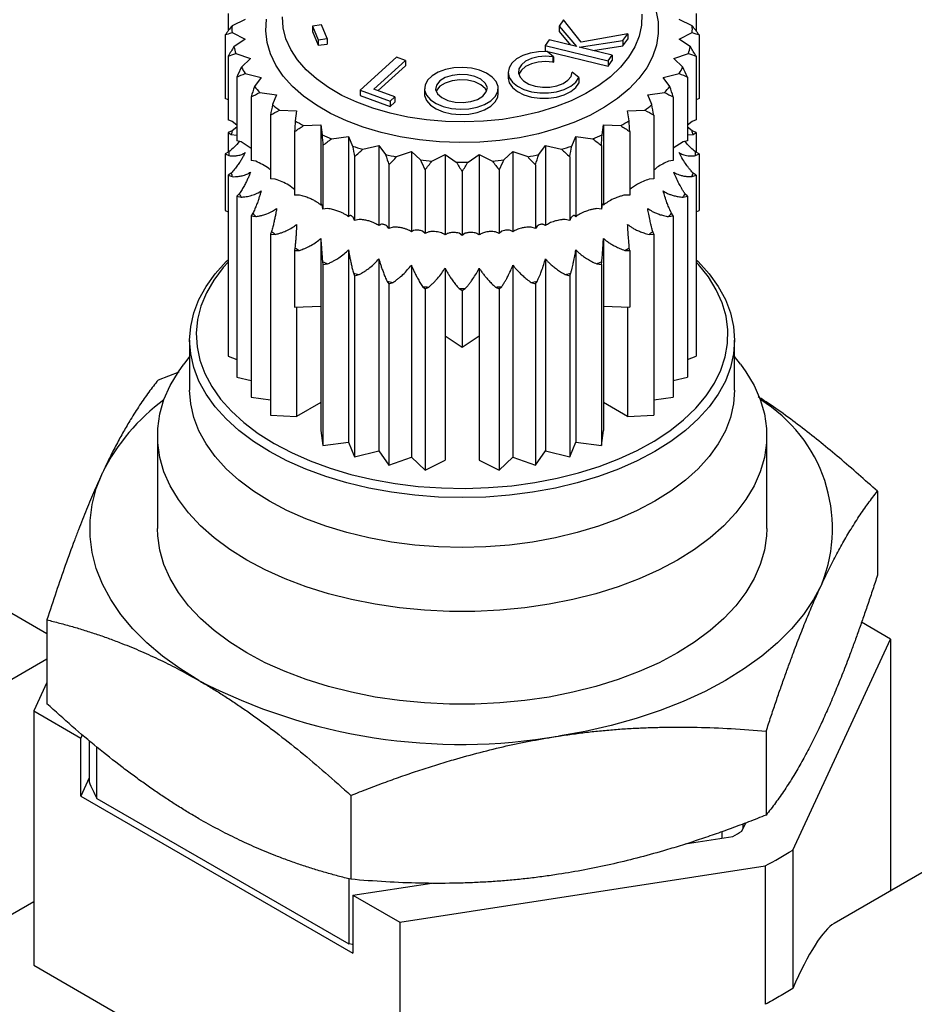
# Model space of a CAD drawing. Header units: millimetres. Extents: x 6 to 273, y 6 to 210.
# Tile 13 of 15: x 219 to 246, y 166 to 195. Entities that reach past the tile are written whole.
import ezdxf

# ---------------------------------------------------------------- set-up
doc = ezdxf.new("R2010")
doc.units = ezdxf.units.MM

msp = doc.modelspace()

# ---------------------------------------------------------------- linework, layer by layer
for p, q in [((225.363, 194.906), (225.363, 194.386)), ((239.191, 194.906), (239.191, 194.386)), ((225.867, 194.728), (225.479, 194.536)), ((228.119, 194.565), (227.855, 194.529)), ((228.287, 194.159), (228.119, 194.565)), ((235.272, 194.71), (235.139, 194.525)), ((235.79, 194.056), (235.272, 194.71)), ((239.075, 194.536), (238.686, 194.728)), ((225.277, 194.273), (225.277, 192.391)), ((225.479, 194.337), (225.867, 194.145)), ((227.855, 194.529), (228.023, 194.122)), ((227.855, 194.529), (227.855, 194.369)), ((227.855, 194.369), (228.023, 193.963)), ((235.139, 194.525), (235.652, 193.925)), ((235.139, 194.525), (235.139, 194.366)), ((235.139, 194.366), (235.48, 193.967)), ((237.171, 194.304), (235.79, 194.056)), ((237.026, 194.106), (237.171, 194.304)), ((237.171, 194.304), (237.171, 194.145)), ((238.686, 194.145), (239.075, 194.337)), ((239.277, 194.273), (239.277, 192.391)), ((225.867, 194.145), (225.536, 193.921)), ((228.023, 194.122), (228.287, 194.159)), ((228.023, 194.122), (228.023, 193.963)), ((228.023, 193.963), (228.287, 194)), ((228.287, 194.159), (228.287, 194)), ((234.844, 194.12), (234.727, 193.958)), ((235.652, 193.925), (234.844, 194.12)), ((235.734, 193.906), (237.026, 194.106)), ((237.026, 193.946), (237.171, 194.145)), ((237.026, 194.106), (237.026, 193.946)), ((239.018, 193.921), (238.686, 194.145)), ((225.59, 193.724), (226.025, 193.57)), ((234.727, 193.958), (236.593, 193.507)), ((234.727, 193.958), (234.727, 193.799)), ((234.727, 193.799), (236.593, 193.348)), ((234.977, 193.62), (234.786, 193.777)), ((236.71, 193.669), (235.734, 193.906)), ((236.135, 193.809), (237.026, 193.946)), ((238.528, 193.57), (238.964, 193.724)), ((225.363, 193.641), (225.363, 191.759)), ((226.025, 193.57), (225.758, 193.319)), ((230.334, 193.611), (229.264, 192.638)), ((229.672, 192.668), (230.6, 193.514)), ((230.6, 193.514), (230.334, 193.611)), ((230.6, 193.514), (230.6, 193.355)), ((234.956, 193.621), (234.977, 193.62)), ((234.956, 193.621), (234.956, 193.462)), ((234.956, 193.462), (234.977, 193.461)), ((234.977, 193.62), (234.977, 193.461)), ((236.593, 193.507), (236.71, 193.669)), ((236.593, 193.348), (236.71, 193.51)), ((236.593, 193.507), (236.593, 193.348)), ((236.71, 193.669), (236.71, 193.51)), ((238.795, 193.319), (238.528, 193.57)), ((239.191, 193.641), (239.191, 191.759)), ((225.865, 193.129), (226.337, 193.016)), ((229.796, 192.623), (230.6, 193.355)), ((233.635, 193.166), (233.635, 193.006)), ((235.725, 193.008), (235.53, 193.168)), ((238.217, 193.016), (238.689, 193.129)), ((225.619, 193.025), (225.619, 191.142)), ((226.337, 193.016), (226.142, 192.744)), ((235.725, 193.008), (235.725, 192.849)), ((238.412, 192.744), (238.217, 193.016)), ((238.934, 193.025), (238.934, 191.142)), ((226.298, 192.566), (226.795, 192.497)), ((229.264, 192.638), (230.152, 192.313)), ((229.264, 192.638), (229.264, 192.479)), ((230.293, 192.441), (229.672, 192.668)), ((231.165, 192.677), (231.165, 192.518)), ((231.165, 192.518), (231.167, 192.478)), ((231.167, 192.637), (231.167, 192.478)), ((233.343, 192.544), (233.343, 192.704)), ((237.759, 192.497), (238.255, 192.566)), ((225.363, 192.349), (225.277, 192.391)), ((226.04, 192.439), (226.04, 190.557)), ((226.795, 192.497), (226.676, 192.211)), ((229.264, 192.479), (230.152, 192.154)), ((230.152, 192.313), (230.293, 192.441)), ((230.152, 192.313), (230.152, 192.154)), ((230.152, 192.154), (230.293, 192.282)), ((230.293, 192.441), (230.293, 192.282)), ((237.878, 192.211), (237.759, 192.497)), ((238.514, 192.439), (238.514, 190.557)), ((239.277, 192.391), (239.191, 192.349)), ((226.879, 192.049), (227.388, 192.026)), ((227.388, 192.026), (227.348, 191.732)), ((237.166, 192.026), (237.675, 192.049)), ((237.206, 191.732), (237.166, 192.026)), ((225.485, 191.716), (225.363, 191.759)), ((225.619, 191.605), (225.485, 191.716)), ((226.614, 191.898), (226.614, 190.016)), ((237.94, 191.898), (237.94, 190.016)), ((239.069, 191.716), (238.934, 191.608)), ((239.191, 191.759), (239.069, 191.716)), ((225.485, 191.433), (225.363, 191.39)), ((225.363, 191.39), (225.363, 190.801)), ((225.363, 191.39), (225.456, 191.327)), ((225.619, 191.545), (225.485, 191.433)), ((227.327, 191.416), (227.327, 189.534)), ((227.592, 191.591), (228.101, 191.614)), ((228.101, 191.614), (228.141, 191.32)), ((228.101, 191.614), (228.101, 189.244)), ((236.412, 191.32), (236.452, 191.614)), ((236.452, 191.614), (236.962, 191.591)), ((236.452, 191.614), (236.452, 189.244)), ((237.227, 191.416), (237.227, 189.534)), ((239.069, 191.433), (238.934, 191.542)), ((239.191, 191.39), (239.069, 191.433)), ((239.098, 191.327), (239.191, 191.39)), ((239.191, 191.39), (239.191, 190.801)), ((225.456, 191.327), (225.619, 191.313)), ((225.752, 191.111), (225.619, 191.142)), ((226.04, 190.916), (225.752, 191.111)), ((228.421, 191.203), (228.918, 191.272)), ((228.918, 191.272), (229.037, 190.985)), ((228.918, 191.272), (228.918, 188.901)), ((235.517, 190.985), (235.636, 191.272)), ((235.636, 191.272), (236.133, 191.203)), ((235.636, 191.272), (235.636, 188.901)), ((238.802, 191.111), (238.514, 190.922)), ((238.934, 191.142), (238.802, 191.111)), ((238.934, 191.32), (239.098, 191.327)), ((225.386, 190.812), (225.277, 190.758)), ((228.162, 191.004), (228.162, 189.122)), ((229.345, 190.895), (229.816, 191.008)), ((229.816, 191.008), (230.012, 190.735)), ((229.816, 191.008), (229.816, 188.637)), ((230.34, 190.674), (230.776, 190.828)), ((230.776, 190.828), (231.043, 190.576)), ((230.776, 190.828), (230.776, 188.457)), ((233.511, 190.576), (233.778, 190.828)), ((233.778, 190.828), (234.213, 190.674)), ((233.778, 190.828), (233.778, 188.457)), ((234.542, 190.735), (234.737, 191.008)), ((234.737, 191.008), (235.209, 190.895)), ((234.737, 191.008), (234.737, 188.637)), ((236.391, 191.004), (236.391, 189.122)), ((239.277, 190.758), (239.168, 190.812)), ((225.277, 190.758), (225.386, 190.704)), ((225.277, 190.758), (225.277, 189.084)), ((226.179, 190.537), (226.04, 190.557)), ((229.099, 190.673), (229.099, 188.791)), ((231.384, 190.545), (231.772, 190.737)), ((231.772, 190.737), (232.104, 190.512)), ((231.772, 190.737), (231.772, 188.366)), ((232.45, 190.512), (232.781, 190.737)), ((232.781, 190.737), (233.17, 190.545)), ((232.781, 190.737), (232.781, 188.366)), ((235.455, 190.673), (235.455, 188.791)), ((238.514, 190.557), (238.375, 190.537)), ((239.168, 190.704), (239.277, 190.758)), ((239.277, 190.758), (239.277, 189.084)), ((225.456, 190.189), (225.363, 190.126)), ((230.114, 190.43), (230.114, 188.548)), ((231.182, 190.282), (231.182, 188.4)), ((232.277, 190.232), (232.277, 188.35)), ((233.372, 190.282), (233.372, 188.4)), ((234.44, 190.43), (234.44, 188.548)), ((239.191, 190.126), (239.098, 190.189)), ((225.363, 190.126), (225.363, 184.778)), ((225.363, 190.126), (225.485, 190.083)), ((226.756, 190.009), (226.614, 190.016)), ((237.94, 190.016), (237.797, 190.009)), ((239.069, 190.083), (239.191, 190.126)), ((239.191, 190.126), (239.191, 184.778)), ((225.694, 189.58), (225.619, 189.509)), ((225.619, 189.509), (225.619, 184.161)), ((225.619, 189.509), (225.752, 189.478)), ((227.47, 189.54), (227.327, 189.534)), ((237.227, 189.534), (237.084, 189.54)), ((238.802, 189.478), (238.934, 189.509)), ((238.934, 189.509), (238.859, 189.58)), ((238.934, 189.509), (238.934, 184.161)), ((225.277, 189.084), (225.363, 189.042)), ((228.162, 189.122), (228.151, 189.204)), ((228.302, 189.141), (228.162, 189.122)), ((236.391, 189.122), (236.252, 189.141)), ((236.403, 189.204), (236.391, 189.122)), ((239.191, 189.042), (239.277, 189.084)), ((226.095, 189), (226.04, 188.924)), ((226.04, 188.924), (226.04, 183.575)), ((226.04, 188.924), (226.179, 188.904)), ((229.099, 188.791), (229.065, 188.871)), ((229.231, 188.822), (229.099, 188.791)), ((235.455, 188.791), (235.322, 188.822)), ((235.488, 188.871), (235.455, 188.791)), ((238.375, 188.904), (238.514, 188.924)), ((238.514, 188.924), (238.459, 189)), ((238.514, 188.924), (238.514, 183.575)), ((226.647, 188.463), (226.614, 188.383)), ((230.114, 188.548), (230.059, 188.624)), ((230.236, 188.591), (230.114, 188.548)), ((231.182, 188.4), (231.107, 188.47)), ((231.291, 188.454), (231.182, 188.4)), ((233.372, 188.4), (233.263, 188.454)), ((233.447, 188.47), (233.372, 188.4)), ((234.44, 188.548), (234.318, 188.591)), ((234.495, 188.624), (234.44, 188.548)), ((237.94, 188.383), (237.907, 188.463)), ((226.614, 188.383), (226.614, 183.035)), ((226.614, 188.383), (226.756, 188.376)), ((228.101, 188.261), (228.101, 186.262)), ((232.277, 188.35), (232.184, 188.413)), ((232.37, 188.413), (232.277, 188.35)), ((236.452, 188.261), (236.452, 186.262)), ((237.797, 188.376), (237.94, 188.383)), ((237.94, 188.383), (237.94, 183.035)), ((227.338, 187.983), (227.327, 187.901)), ((227.327, 187.901), (227.47, 187.907)), ((227.327, 187.901), (227.327, 186.227)), ((228.918, 187.919), (228.918, 182.245)), ((235.636, 187.919), (235.636, 182.245)), ((237.084, 187.907), (237.227, 187.901)), ((237.227, 187.901), (237.215, 187.983)), ((237.227, 187.901), (237.227, 186.227)), ((228.151, 187.571), (228.162, 187.489)), ((229.816, 187.654), (229.816, 181.981)), ((234.737, 187.654), (234.737, 181.981)), ((236.391, 187.489), (236.403, 187.571)), ((228.162, 187.489), (228.302, 187.508)), ((228.162, 187.489), (228.162, 182.141)), ((230.776, 187.474), (230.776, 181.801)), ((231.772, 187.383), (231.772, 185.384)), ((232.781, 187.383), (232.781, 185.384)), ((233.778, 187.474), (233.778, 181.801)), ((236.252, 187.508), (236.391, 187.489)), ((236.391, 187.489), (236.391, 182.141)), ((229.065, 187.238), (229.099, 187.158)), ((229.099, 187.158), (229.231, 187.189)), ((229.099, 187.158), (229.099, 181.809)), ((230.059, 186.991), (230.114, 186.915)), ((234.44, 186.915), (234.495, 186.991)), ((235.322, 187.189), (235.455, 187.158)), ((235.455, 187.158), (235.488, 187.238)), ((235.455, 187.158), (235.455, 181.809)), ((230.114, 186.915), (230.236, 186.958)), ((230.114, 186.915), (230.114, 181.567)), ((231.107, 186.837), (231.182, 186.767)), ((231.182, 186.767), (231.291, 186.821)), ((231.182, 186.767), (231.182, 181.419)), ((232.184, 186.78), (232.277, 186.717)), ((232.277, 186.717), (232.37, 186.78)), ((232.277, 186.717), (232.277, 185.043)), ((233.263, 186.821), (233.372, 186.767)), ((233.372, 186.767), (233.447, 186.837)), ((233.372, 186.767), (233.372, 181.419)), ((234.318, 186.958), (234.44, 186.915)), ((234.44, 186.915), (234.44, 181.567)), ((227.327, 186.227), (228.101, 186.262)), ((227.388, 186.23), (227.388, 182.999)), ((228.101, 186.262), (228.101, 182.588)), ((236.452, 186.262), (236.452, 182.588)), ((236.452, 186.262), (237.227, 186.227)), ((237.166, 186.23), (237.166, 182.999)), ((224.227, 185.251), (224.227, 183.781)), ((231.772, 185.384), (232.277, 185.043)), ((231.772, 185.384), (231.772, 181.71)), ((232.277, 185.043), (232.781, 185.384)), ((232.781, 185.384), (232.781, 181.71)), ((240.327, 183.781), (240.327, 185.251)), ((224.227, 184.769), (224.056, 184.548)), ((225.363, 184.778), (225.619, 184.687)), ((238.934, 184.687), (239.191, 184.778)), ((240.497, 184.548), (240.327, 184.769)), ((223.909, 184.306), (223.295, 184.077)), ((225.619, 184.161), (226.04, 184.061)), ((238.514, 184.061), (238.934, 184.161)), ((226.04, 183.575), (226.614, 183.496)), ((237.94, 183.496), (238.514, 183.575)), ((228.101, 183.411), (227.388, 182.999)), ((237.166, 182.999), (236.452, 183.411)), ((226.614, 183.035), (227.388, 182.999)), ((237.166, 182.999), (237.94, 183.035)), ((223.277, 182.434), (223.277, 179.694)), ((228.101, 182.588), (228.162, 182.141)), ((236.391, 182.141), (236.452, 182.588)), ((241.277, 179.694), (241.277, 182.434)), ((228.162, 182.141), (228.918, 182.245)), ((228.918, 182.245), (229.099, 181.809)), ((235.455, 181.809), (235.636, 182.245)), ((235.636, 182.245), (236.391, 182.141)), ((229.099, 181.809), (229.816, 181.981)), ((229.816, 181.981), (230.114, 181.567)), ((230.114, 181.567), (230.776, 181.801)), ((230.776, 181.801), (231.182, 181.419)), ((233.372, 181.419), (233.778, 181.801)), ((233.778, 181.801), (234.44, 181.567)), ((234.44, 181.567), (234.737, 181.981)), ((234.737, 181.981), (235.455, 181.809)), ((231.182, 181.419), (231.772, 181.71)), ((232.781, 181.71), (233.372, 181.419)), ((244.546, 180.79), (244.546, 178.311)), ((220.008, 176.58), (215.77, 179.027)), ((220.008, 176.994), (220.008, 174.516)), ((244.934, 176.428), (244.075, 176.923)), ((242.042, 170.196), (244.934, 176.428)), ((244.934, 176.428), (244.934, 168.992)), ((220.008, 175.829), (214.266, 172.514)), ((220.008, 175.141), (219.62, 174.305)), ((219.62, 174.305), (219.62, 166.793)), ((219.62, 174.305), (221.008, 173.504)), ((241.258, 173.707), (241.258, 171.229)), ((221.052, 173.599), (221.008, 173.504)), ((221.008, 171.789), (221.008, 173.504)), ((221.256, 173.43), (221.256, 172.211)), ((221.485, 171.718), (221.485, 173.246)), ((221.256, 172.323), (221.008, 171.789)), ((221.008, 171.789), (229.05, 167.146)), ((221.485, 171.718), (228.927, 167.422)), ((228.989, 171.809), (228.989, 169.331)), ((240.538, 170.748), (240.656, 171.003)), ((239.948, 170.738), (239.948, 170.547)), ((240.574, 170.826), (240.574, 170.973)), ((238.867, 170.379), (240.277, 170.598)), ((242.042, 170.196), (242.042, 166.106)), ((247.288, 170.35), (243.263, 168.027)), ((230.438, 168.06), (241.233, 169.729)), ((241.233, 169.729), (241.233, 165.639)), ((228.927, 169.348), (228.927, 167.422)), ((229.05, 168.861), (231.381, 169.221)), ((217.266, 167.318), (219.62, 168.677)), ((229.05, 168.861), (230.438, 168.06)), ((229.05, 168.861), (229.05, 167.146)), ((230.438, 168.06), (230.438, 160.547)), ((219.62, 166.793), (223.785, 164.389))]:
    msp.add_line(p, q)
at = {"flags": 128}
for points in [[(238.008, 194.949), (238.065, 194.652), (238.072, 194.307), (238.019, 193.964), (237.904, 193.626), (237.73, 193.296), (237.498, 192.978), (237.21, 192.676), (236.871, 192.393), (236.482, 192.131), (236.049, 191.893), (235.576, 191.683), (235.068, 191.502), (234.531, 191.352), (233.969, 191.234), (233.39, 191.151), (232.799, 191.102), (232.202, 191.089), (231.606, 191.111), (231.017, 191.168), (230.442, 191.26), (229.886, 191.386), (229.355, 191.544), (228.856, 191.733), (228.392, 191.95), (227.97, 192.194), (227.593, 192.462), (227.266, 192.75), (226.993, 193.056), (226.775, 193.377), (226.615, 193.71), (226.516, 194.05), (226.477, 194.394), (226.5, 194.738)], [(237.583, 194.886), (237.575, 194.559), (237.508, 194.235), (237.381, 193.917), (237.196, 193.609), (236.956, 193.314), (236.662, 193.035), (236.319, 192.776), (235.93, 192.539), (235.5, 192.327), (235.033, 192.143), (234.535, 191.989), (234.012, 191.866), (233.468, 191.776), (232.911, 191.72), (232.348, 191.698), (231.783, 191.711), (231.224, 191.759), (230.676, 191.84), (230.147, 191.955), (229.642, 192.102), (229.167, 192.279), (228.727, 192.483), (228.328, 192.714), (227.973, 192.968), (227.667, 193.242), (227.413, 193.534), (227.214, 193.839), (227.072, 194.155), (226.99, 194.478), (226.967, 194.804)], [(234.786, 193.777), (234.533, 193.772), (234.289, 193.732), (234.069, 193.66), (233.884, 193.56), (233.745, 193.438), (233.661, 193.3), (233.635, 193.155), (233.67, 193.01), (233.763, 192.874), (233.909, 192.754), (234.099, 192.658), (234.324, 192.591), (234.57, 192.556), (234.823, 192.556), (235.069, 192.591), (235.294, 192.658), (235.485, 192.753), (235.632, 192.873), (235.725, 193.008)], [(234.956, 193.621), (234.74, 193.639), (234.523, 193.622), (234.322, 193.572), (234.152, 193.492), (234.027, 193.389), (233.955, 193.27), (233.942, 193.144), (233.989, 193.02), (234.093, 192.909), (234.245, 192.818), (234.435, 192.755), (234.647, 192.724), (234.865, 192.727), (235.074, 192.765), (235.257, 192.834), (235.401, 192.929), (235.494, 193.043), (235.53, 193.168)], [(234.956, 193.462), (234.74, 193.48), (234.523, 193.463), (234.322, 193.413), (234.152, 193.333), (234.027, 193.23), (233.955, 193.11), (233.952, 193.1)], [(233.341, 192.744), (233.283, 192.89), (233.167, 193.024), (232.999, 193.138), (232.79, 193.227), (232.55, 193.284), (232.293, 193.307), (232.035, 193.294), (231.789, 193.246), (231.569, 193.167), (231.388, 193.059), (231.257, 192.93), (231.182, 192.787), (231.167, 192.637)], [(233.021, 192.717), (232.957, 192.846), (232.83, 192.958), (232.651, 193.043), (232.436, 193.093), (232.205, 193.104), (231.979, 193.075), (231.778, 193.009), (231.62, 192.911), (231.52, 192.79), (231.487, 192.657)], [(233.001, 192.615), (232.957, 192.687), (232.83, 192.799), (232.651, 192.884), (232.436, 192.934), (232.205, 192.945), (231.979, 192.916), (231.778, 192.849), (231.62, 192.751), (231.52, 192.631), (231.506, 192.6)], [(233.635, 193.006), (233.635, 192.995), (233.67, 192.851), (233.763, 192.715), (233.909, 192.595), (234.099, 192.499), (234.324, 192.432), (234.57, 192.397), (234.823, 192.397), (235.069, 192.431), (235.294, 192.498), (235.485, 192.594), (235.632, 192.713), (235.725, 192.849)], [(231.167, 192.637), (231.225, 192.491), (231.341, 192.357), (231.509, 192.242), (231.719, 192.154), (231.958, 192.097), (232.215, 192.074), (232.474, 192.087), (232.72, 192.134), (232.939, 192.214), (233.12, 192.322), (233.252, 192.451), (233.327, 192.594), (233.341, 192.744)], [(231.167, 192.478), (231.225, 192.332), (231.341, 192.198), (231.509, 192.083), (231.719, 191.995), (231.958, 191.938), (232.215, 191.915), (232.474, 191.928), (232.72, 191.975), (232.939, 192.055), (233.12, 192.163), (233.252, 192.292), (233.327, 192.435), (233.343, 192.544)], [(231.487, 192.657), (231.551, 192.529), (231.678, 192.417), (231.857, 192.332), (232.072, 192.282), (232.303, 192.27), (232.529, 192.299), (232.73, 192.366), (232.888, 192.464), (232.988, 192.585), (233.021, 192.717)], [(239.191, 187.631), (239.248, 187.574), (239.573, 187.215), (239.841, 186.84), (240.053, 186.453), (240.205, 186.058), (240.296, 185.656), (240.327, 185.251), (240.296, 184.846), (240.205, 184.444), (240.053, 184.048), (239.841, 183.661), (239.573, 183.287), (239.248, 182.927), (238.871, 182.585), (238.443, 182.263), (237.969, 181.965), (237.451, 181.691), (236.894, 181.444), (236.302, 181.226), (235.679, 181.039), (235.03, 180.884), (234.36, 180.762), (233.675, 180.674), (232.978, 180.621), (232.277, 180.603), (231.575, 180.621), (230.879, 180.674), (230.193, 180.762), (229.524, 180.884), (228.875, 181.039), (228.252, 181.226), (227.66, 181.444), (227.102, 181.691), (226.585, 181.965), (226.11, 182.263), (225.683, 182.585), (225.305, 182.927), (224.981, 183.287), (224.712, 183.661), (224.501, 184.048), (224.349, 184.444), (224.257, 184.846), (224.227, 185.251), (224.257, 185.656), (224.349, 186.058), (224.501, 186.453), (224.712, 186.84), (224.981, 187.215), (225.305, 187.574), (225.363, 187.631)], [(225.363, 187.562), (225.216, 187.397), (224.939, 187.029), (224.72, 186.648), (224.56, 186.258), (224.461, 185.861), (224.422, 185.46), (224.445, 185.059), (224.53, 184.661), (224.675, 184.268), (224.879, 183.885), (225.142, 183.514), (225.46, 183.157), (225.831, 182.818), (226.253, 182.499), (226.723, 182.203)], [(226.723, 182.203), (227.235, 181.933), (227.787, 181.689), (228.374, 181.474), (228.992, 181.291), (229.636, 181.139), (230.3, 181.021), (230.979, 180.937), (231.669, 180.889), (232.364, 180.875), (233.058, 180.898), (233.745, 180.955), (234.422, 181.048), (235.081, 181.174), (235.719, 181.334), (236.329, 181.525), (236.908, 181.747), (237.451, 181.998), (237.953, 182.275), (238.41, 182.577), (238.82, 182.901), (239.179, 183.245), (239.483, 183.605), (239.731, 183.98), (239.921, 184.366), (240.051, 184.76), (240.12, 185.159), (240.128, 185.56), (240.074, 185.96), (239.959, 186.356), (239.784, 186.744), (239.55, 187.122), (239.26, 187.486), (239.191, 187.562)], [(240.497, 184.548), (240.661, 184.322), (240.903, 183.916), (241.085, 183.5), (241.208, 183.076), (241.269, 182.648), (241.269, 182.219), (241.208, 181.791), (241.085, 181.367), (240.903, 180.951), (240.661, 180.545), (240.362, 180.152), (240.008, 179.774), (239.601, 179.414), (239.145, 179.076), (238.641, 178.76), (238.094, 178.469), (237.507, 178.205), (236.884, 177.97), (236.23, 177.766), (235.548, 177.593), (234.845, 177.454), (234.124, 177.349), (233.39, 177.278), (232.649, 177.242), (231.905, 177.242), (231.164, 177.278), (230.43, 177.349), (229.709, 177.454), (229.005, 177.593), (228.324, 177.766), (227.67, 177.97), (227.047, 178.205), (226.46, 178.469), (225.913, 178.76), (225.409, 179.076), (224.952, 179.414), (224.545, 179.774), (224.191, 180.152), (223.893, 180.545), (223.651, 180.951), (223.468, 181.367), (223.346, 181.791), (223.285, 182.219), (223.285, 182.648), (223.346, 183.076), (223.468, 183.5), (223.651, 183.916), (223.893, 184.322), (224.056, 184.548)], [(240.327, 183.781), (240.296, 183.376), (240.205, 182.974), (240.053, 182.578), (239.841, 182.191), (239.573, 181.817), (239.248, 181.457), (238.871, 181.115), (238.443, 180.794), (237.969, 180.495), (237.451, 180.221), (236.894, 179.974), (236.302, 179.756), (235.679, 179.569), (235.03, 179.414), (234.36, 179.292), (233.675, 179.204), (232.978, 179.151), (232.277, 179.134), (231.575, 179.151), (230.879, 179.204), (230.193, 179.292), (229.524, 179.414), (228.875, 179.569), (228.252, 179.756), (227.66, 179.974), (227.102, 180.221), (226.585, 180.495), (226.11, 180.794), (225.683, 181.115), (225.305, 181.457), (224.981, 181.817), (224.712, 182.191), (224.501, 182.578), (224.349, 182.974), (224.257, 183.376), (224.227, 183.781)], [(224.499, 175.204), (223.939, 175.552), (223.426, 175.923), (222.963, 176.316), (222.552, 176.727), (222.195, 177.155), (221.894, 177.597), (221.652, 178.05), (221.469, 178.513), (221.346, 178.983), (221.285, 179.457), (221.285, 179.931), (221.346, 180.405), (221.469, 180.875), (221.652, 181.338)], [(241.277, 179.694), (241.269, 179.479), (241.208, 179.051), (241.085, 178.628), (240.903, 178.212), (240.661, 177.805), (240.362, 177.412), (240.008, 177.034), (239.601, 176.675), (239.145, 176.336), (238.641, 176.02), (238.094, 175.729), (237.507, 175.466), (236.884, 175.231), (236.23, 175.026), (235.548, 174.854), (234.845, 174.714), (234.124, 174.609), (233.39, 174.538), (232.649, 174.503), (231.905, 174.503), (231.164, 174.538), (230.43, 174.609), (229.709, 174.714), (229.005, 174.854), (228.324, 175.026), (227.67, 175.231), (227.047, 175.466), (226.46, 175.729), (225.913, 176.02), (225.409, 176.336), (224.952, 176.675), (224.545, 177.034), (224.191, 177.412), (223.893, 177.805), (223.651, 178.212), (223.468, 178.628), (223.346, 179.051), (223.285, 179.479), (223.277, 179.694)], [(242.902, 178.05), (242.66, 177.597), (242.359, 177.155), (242.002, 176.727), (241.591, 176.316), (241.127, 175.923), (240.615, 175.552), (240.055, 175.204), (239.452, 174.881), (238.809, 174.585), (238.129, 174.317), (237.417, 174.08), (236.676, 173.874), (235.91, 173.7), (235.124, 173.56)], [(229.05, 167.4), (229.033, 167.403), (228.927, 167.422)]]:
    msp.add_lwpolyline(points, dxfattribs=at)
for centre, radius, start, end in [((227.744, 194.437), 2.267, 177.4796, 182.5204), ((236.81, 194.437), 2.267, 357.4796, 2.5204), ((227.909, 194.467), 2.435, 192.9393, 197.7449), ((236.644, 194.467), 2.435, 342.2551, 347.0607), ((228.377, 194.668), 2.946, 207.2562, 211.4888), ((236.176, 194.668), 2.946, 328.5112, 332.7438), ((229.07, 195.171), 3.804, 219.6474, 223.2171), ((235.483, 195.171), 3.804, 316.7829, 320.3526), ((229.877, 196.031), 4.984, 230.0399, 233.021), ((234.677, 196.031), 4.984, 306.979, 309.9601), ((230.674, 197.212), 6.411, 238.7424, 241.2629), ((233.879, 197.212), 6.411, 298.7371, 301.2576), ((227.85, 190.728), 2.468, 163.3811, 165.9346), ((236.704, 190.728), 2.468, 14.0654, 16.6189), ((231.357, 198.594), 7.953, 246.1541, 248.3372), ((233.197, 198.594), 7.953, 291.6628, 293.8459), ((227.682, 190.758), 2.297, 178.6607, 181.3393), ((231.853, 199.991), 9.436, 252.6352, 254.5831), ((232.701, 199.991), 9.436, 285.4169, 287.3648), ((236.872, 190.758), 2.297, 358.6607, 1.3393), ((232.143, 201.191), 10.671, 258.4791, 260.2736), ((232.26, 202.002), 11.491, 263.9217, 265.6298), ((232.277, 202.289), 11.778, 269.1599, 270.8401), ((232.294, 202.002), 11.491, 274.3702, 276.0783), ((232.41, 201.191), 10.671, 279.7264, 281.5209), ((227.85, 190.789), 2.468, 194.0654, 196.6189), ((236.704, 190.789), 2.468, 343.3811, 345.9346), ((228.324, 190.993), 2.986, 208.248, 210.4969), ((236.229, 190.993), 2.986, 329.5031, 331.752), ((229.027, 191.503), 3.855, 220.484, 222.3805), ((235.527, 191.503), 3.855, 317.6195, 319.516), ((229.844, 192.374), 5.051, 230.7385, 232.3224), ((234.71, 192.374), 5.051, 307.6776, 309.2615), ((230.652, 193.572), 6.498, 239.3331, 240.6722), ((233.901, 193.572), 6.498, 299.3278, 300.6669), ((231.344, 194.973), 8.06, 246.6657, 247.8256), ((233.21, 194.973), 8.06, 292.1744, 293.3343), ((231.847, 196.388), 9.564, 253.0917, 254.1266), ((232.141, 197.605), 10.816, 258.8997, 259.853), ((232.412, 197.605), 10.816, 280.147, 281.1003), ((232.707, 196.388), 9.564, 285.8734, 286.9083), ((232.259, 198.427), 11.647, 264.322, 265.2295), ((232.277, 198.717), 11.938, 269.5537, 270.4463), ((232.294, 198.427), 11.647, 274.7705, 275.678), ((227.101, 178.598), 6.099, 126.5684, 153.3113), ((238.755, 179.694), 4.461, 338.3859, 58.4883), ((232.252, 190.164), 16.85, 242.6027, 279.8113), ((225.49, 173.877), 4.55, 201.4682, 208.3287), ((234.987, 180.062), 10.842, 299.2035, 300.7911), ((235.397, 180.772), 12.49, 297.8555, 302.1391)]:
    msp.add_arc(centre, radius, start, end)
msp.add_ellipse((242.165, 163.929), major_axis=(1.309, 4.138), ratio=0.201938, start_param=0.217274, end_param=1.081894)
for points in [[(225.479, 194.536), (225.411, 194.449), (225.344, 194.361), (225.277, 194.273)], [(225.277, 194.273), (225.344, 194.295), (225.411, 194.316), (225.479, 194.337)], [(239.277, 194.273), (239.21, 194.361), (239.142, 194.449), (239.075, 194.536)], [(239.075, 194.337), (239.142, 194.316), (239.21, 194.295), (239.277, 194.273)], [(225.536, 193.921), (225.478, 193.828), (225.42, 193.735), (225.363, 193.641)], [(225.363, 193.641), (225.438, 193.669), (225.514, 193.697), (225.59, 193.724)], [(238.964, 193.724), (239.04, 193.697), (239.115, 193.669), (239.191, 193.641)], [(239.191, 193.641), (239.133, 193.735), (239.076, 193.828), (239.018, 193.921)], [(225.758, 193.319), (225.712, 193.221), (225.666, 193.123), (225.619, 193.025)], [(225.619, 193.025), (225.701, 193.06), (225.783, 193.095), (225.865, 193.129)], [(238.689, 193.129), (238.771, 193.095), (238.853, 193.06), (238.934, 193.025)], [(238.934, 193.025), (238.888, 193.123), (238.842, 193.221), (238.795, 193.319)], [(226.142, 192.744), (226.107, 192.642), (226.074, 192.541), (226.04, 192.439)], [(226.04, 192.439), (226.126, 192.482), (226.212, 192.524), (226.298, 192.566)], [(238.255, 192.566), (238.342, 192.524), (238.428, 192.482), (238.514, 192.439)], [(238.514, 192.439), (238.48, 192.541), (238.446, 192.642), (238.412, 192.744)], [(226.676, 192.211), (226.655, 192.107), (226.634, 192.002), (226.614, 191.898)], [(226.614, 191.898), (226.702, 191.949), (226.79, 191.999), (226.879, 192.049)], [(237.675, 192.049), (237.764, 191.999), (237.852, 191.949), (237.94, 191.898)], [(237.94, 191.898), (237.919, 192.002), (237.899, 192.107), (237.878, 192.211)], [(227.348, 191.732), (227.341, 191.627), (227.334, 191.522), (227.327, 191.416)], [(237.227, 191.416), (237.22, 191.522), (237.213, 191.627), (237.206, 191.732)], [(227.327, 191.416), (227.415, 191.475), (227.503, 191.533), (227.592, 191.591)], [(236.962, 191.591), (237.05, 191.533), (237.139, 191.475), (237.227, 191.416)], [(228.141, 191.32), (228.148, 191.215), (228.155, 191.11), (228.162, 191.004)], [(228.162, 191.004), (228.248, 191.071), (228.334, 191.137), (228.421, 191.203)], [(236.133, 191.203), (236.219, 191.137), (236.305, 191.071), (236.391, 191.004)], [(236.391, 191.004), (236.398, 191.11), (236.405, 191.215), (236.412, 191.32)], [(229.037, 190.985), (229.058, 190.881), (229.078, 190.777), (229.099, 190.673)], [(229.099, 190.673), (229.18, 190.747), (229.262, 190.821), (229.345, 190.895)], [(235.209, 190.895), (235.291, 190.821), (235.373, 190.747), (235.455, 190.673)], [(235.455, 190.673), (235.475, 190.777), (235.496, 190.881), (235.517, 190.985)], [(230.012, 190.735), (230.046, 190.634), (230.08, 190.532), (230.114, 190.43)], [(230.114, 190.43), (230.189, 190.512), (230.265, 190.593), (230.34, 190.674)], [(231.043, 190.576), (231.089, 190.478), (231.136, 190.38), (231.182, 190.282)], [(231.182, 190.282), (231.249, 190.37), (231.316, 190.458), (231.384, 190.545)], [(232.104, 190.512), (232.162, 190.419), (232.22, 190.326), (232.277, 190.232)], [(232.277, 190.232), (232.334, 190.326), (232.392, 190.419), (232.45, 190.512)], [(233.17, 190.545), (233.237, 190.458), (233.305, 190.37), (233.372, 190.282)], [(233.372, 190.282), (233.418, 190.38), (233.464, 190.478), (233.511, 190.576)], [(234.213, 190.674), (234.289, 190.593), (234.365, 190.512), (234.44, 190.43)], [(234.44, 190.43), (234.474, 190.532), (234.508, 190.634), (234.542, 190.735)]]:
    msp.add_open_spline(points, degree=3)
for points, knots in [([(225.691, 191.125), (225.691, 191.124), (225.605, 191.002), (225.495, 190.907), (225.386, 190.812)], [0, 0, 0, 0, 0.00753, 1, 1, 1, 1]), ([(239.168, 190.812), (239.076, 190.892), (238.968, 190.987), (238.881, 191.108), (238.868, 191.127)], [0, 0, 0, 0, 0.845893, 1, 1, 1, 1]), ([(225.386, 190.704), (225.414, 190.702), (225.466, 190.696), (225.537, 190.696), (225.595, 190.7), (225.674, 190.711), (225.768, 190.735), (225.836, 190.774), (225.867, 190.792)], [0, 0, 0, 0, 0.156323, 0.29169, 0.406375, 0.500602, 0.766331, 1, 1, 1, 1]), ([(225.867, 190.792), (225.854, 190.766), (225.826, 190.709), (225.775, 190.619), (225.714, 190.52), (225.64, 190.413), (225.553, 190.3), (225.489, 190.227), (225.456, 190.189)], [0, 0, 0, 0, 0.117019, 0.253385, 0.409453, 0.585607, 0.782287, 1, 1, 1, 1]), ([(238.686, 190.792), (238.702, 190.783), (238.735, 190.762), (238.795, 190.737), (238.867, 190.715), (238.953, 190.701), (239.054, 190.694), (239.129, 190.701), (239.168, 190.704)], [0, 0, 0, 0, 0.117019, 0.253385, 0.409453, 0.585607, 0.782287, 1, 1, 1, 1]), ([(239.098, 190.189), (239.074, 190.216), (239.029, 190.267), (238.968, 190.343), (238.919, 190.409), (238.852, 190.504), (238.771, 190.628), (238.713, 190.74), (238.686, 190.792)], [0, 0, 0, 0, 0.156323, 0.29169, 0.406375, 0.500602, 0.766331, 1, 1, 1, 1]), ([(226.614, 190.282), (226.598, 190.296), (226.474, 190.405), (226.317, 190.475), (226.179, 190.537)], [0, 0, 0, 0, 0.125241, 1, 1, 1, 1]), ([(238.375, 190.537), (238.258, 190.485), (238.1, 190.414), (237.973, 190.305), (237.94, 190.276)], [0, 0, 0, 0, 0.735085, 1, 1, 1, 1]), ([(225.485, 190.083), (225.517, 190.083), (225.576, 190.082), (225.655, 190.089), (225.72, 190.099), (225.808, 190.117), (225.913, 190.15), (225.99, 190.196), (226.025, 190.217)], [0, 0, 0, 0, 0.156323, 0.29169, 0.406375, 0.500602, 0.766331, 1, 1, 1, 1]), ([(226.025, 190.217), (226.015, 190.189), (225.992, 190.13), (225.951, 190.037), (225.902, 189.932), (225.842, 189.819), (225.772, 189.699), (225.721, 189.621), (225.694, 189.58)], [0, 0, 0, 0, 0.117019, 0.253385, 0.409453, 0.585607, 0.782287, 1, 1, 1, 1]), ([(238.528, 190.217), (238.546, 190.206), (238.584, 190.182), (238.65, 190.151), (238.731, 190.123), (238.828, 190.1), (238.941, 190.084), (239.025, 190.083), (239.069, 190.083)], [0, 0, 0, 0, 0.117019, 0.253385, 0.409453, 0.585607, 0.782287, 1, 1, 1, 1]), ([(238.859, 189.58), (238.84, 189.609), (238.804, 189.664), (238.755, 189.744), (238.715, 189.815), (238.662, 189.915), (238.597, 190.046), (238.55, 190.162), (238.528, 190.217)], [0, 0, 0, 0, 0.156323, 0.29169, 0.406375, 0.500602, 0.766331, 1, 1, 1, 1]), ([(227.327, 189.701), (227.271, 189.746), (227.106, 189.879), (226.895, 189.958), (226.756, 190.009)], [0, 0, 0, 0, 0.339275, 1, 1, 1, 1]), ([(237.797, 190.009), (237.679, 189.966), (237.468, 189.889), (237.3, 189.757), (237.227, 189.699)], [0, 0, 0, 0, 0.559163, 1, 1, 1, 1]), ([(225.752, 189.478), (225.786, 189.481), (225.85, 189.486), (225.936, 189.5), (226.007, 189.516), (226.102, 189.542), (226.216, 189.585), (226.298, 189.638), (226.337, 189.663)], [0, 0, 0, 0, 0.156323, 0.291689, 0.406375, 0.500602, 0.766331, 1, 1, 1, 1]), ([(226.337, 189.663), (226.329, 189.635), (226.312, 189.574), (226.283, 189.477), (226.247, 189.369), (226.203, 189.251), (226.152, 189.125), (226.114, 189.043), (226.095, 189)], [0, 0, 0, 0, 0.117019, 0.253385, 0.409453, 0.585607, 0.782287, 1, 1, 1, 1]), ([(238.217, 189.663), (238.236, 189.65), (238.277, 189.623), (238.349, 189.586), (238.436, 189.55), (238.541, 189.517), (238.664, 189.491), (238.754, 189.482), (238.802, 189.478)], [0, 0, 0, 0, 0.1170189, 0.2533847, 0.4094526, 0.585607, 0.7822867, 1, 1, 1, 1]), ([(238.459, 189), (238.445, 189.031), (238.418, 189.088), (238.383, 189.173), (238.354, 189.246), (238.314, 189.351), (238.267, 189.487), (238.233, 189.607), (238.217, 189.663)], [0, 0, 0, 0, 0.156323, 0.291689, 0.406375, 0.500602, 0.766331, 1, 1, 1, 1]), ([(228.101, 189.244), (228.081, 189.26), (228.037, 189.296), (227.958, 189.347), (227.864, 189.401), (227.751, 189.452), (227.619, 189.502), (227.521, 189.527), (227.47, 189.54)], [0, 0, 0, 0, 0.117019, 0.253385, 0.409453, 0.585607, 0.782287, 1, 1, 1, 1]), ([(237.084, 189.54), (237.047, 189.531), (236.978, 189.513), (236.885, 189.483), (236.809, 189.453), (236.706, 189.409), (236.583, 189.344), (236.494, 189.276), (236.452, 189.244)], [0, 0, 0, 0, 0.156323, 0.291689, 0.406375, 0.500602, 0.766332, 1, 1, 1, 1]), ([(226.179, 188.904), (226.215, 188.91), (226.282, 188.922), (226.373, 188.944), (226.447, 188.966), (226.548, 189.002), (226.668, 189.055), (226.754, 189.116), (226.795, 189.144)], [0, 0, 0, 0, 0.1563232, 0.2916894, 0.4063746, 0.500602, 0.7663312, 1, 1, 1, 1]), ([(226.795, 189.144), (226.79, 189.115), (226.78, 189.053), (226.763, 188.954), (226.741, 188.843), (226.714, 188.722), (226.682, 188.593), (226.659, 188.508), (226.647, 188.463)], [0, 0, 0, 0, 0.117019, 0.253385, 0.409453, 0.585607, 0.782287, 1, 1, 1, 1]), ([(228.151, 189.204), (228.141, 189.24), (228.13, 189.28), (228.122, 189.268), (228.121, 189.266)], [0, 0, 0, 0, 0.88066, 1, 1, 1, 1]), ([(228.918, 188.901), (228.898, 188.916), (228.854, 188.948), (228.778, 188.992), (228.685, 189.037), (228.575, 189.079), (228.447, 189.116), (228.352, 189.133), (228.302, 189.141)], [0, 0, 0, 0, 0.117019, 0.253385, 0.409453, 0.585607, 0.782287, 1, 1, 1, 1]), ([(236.252, 189.141), (236.216, 189.135), (236.149, 189.124), (236.059, 189.102), (235.984, 189.079), (235.883, 189.043), (235.764, 188.99), (235.677, 188.93), (235.636, 188.901)], [0, 0, 0, 0, 0.156323, 0.291689, 0.406375, 0.500602, 0.766331, 1, 1, 1, 1]), ([(236.452, 189.244), (236.451, 189.249), (236.447, 189.261), (236.44, 189.271), (236.432, 189.273), (236.424, 189.265), (236.414, 189.245), (236.406, 189.218), (236.403, 189.204)], [0, 0, 0, 0, 0.1170189, 0.2533847, 0.4094526, 0.585607, 0.7822867, 1, 1, 1, 1]), ([(237.759, 189.144), (237.779, 189.13), (237.822, 189.098), (237.898, 189.055), (237.99, 189.01), (238.101, 188.968), (238.23, 188.93), (238.325, 188.913), (238.375, 188.904)], [0, 0, 0, 0, 0.117019, 0.253385, 0.409453, 0.585607, 0.782287, 1, 1, 1, 1]), ([(237.907, 188.463), (237.898, 188.495), (237.882, 188.554), (237.86, 188.642), (237.842, 188.717), (237.818, 188.825), (237.789, 188.964), (237.768, 189.087), (237.759, 189.144)], [0, 0, 0, 0, 0.156323, 0.291689, 0.406375, 0.500602, 0.766331, 1, 1, 1, 1]), ([(229.065, 188.871), (229.057, 188.881), (229.041, 188.899), (229.019, 188.916), (229.001, 188.927), (228.977, 188.935), (228.948, 188.934), (228.927, 188.912), (228.918, 188.901)], [0, 0, 0, 0, 0.156323, 0.291689, 0.406375, 0.500602, 0.766331, 1, 1, 1, 1]), ([(229.816, 188.637), (229.797, 188.65), (229.756, 188.678), (229.684, 188.715), (229.596, 188.752), (229.491, 188.784), (229.369, 188.81), (229.279, 188.818), (229.231, 188.822)], [0, 0, 0, 0, 0.117019, 0.253385, 0.409453, 0.585607, 0.782287, 1, 1, 1, 1]), ([(235.322, 188.822), (235.288, 188.819), (235.225, 188.814), (235.139, 188.8), (235.067, 188.784), (234.972, 188.757), (234.858, 188.715), (234.776, 188.662), (234.737, 188.637)], [0, 0, 0, 0, 0.156323, 0.291689, 0.406375, 0.500602, 0.766331, 1, 1, 1, 1]), ([(235.636, 188.901), (235.631, 188.907), (235.621, 188.92), (235.602, 188.93), (235.579, 188.935), (235.553, 188.928), (235.523, 188.909), (235.5, 188.884), (235.488, 188.871)], [0, 0, 0, 0, 0.117019, 0.253385, 0.409453, 0.585607, 0.782287, 1, 1, 1, 1]), ([(226.756, 188.376), (226.793, 188.386), (226.862, 188.403), (226.955, 188.434), (227.032, 188.463), (227.134, 188.508), (227.257, 188.572), (227.346, 188.641), (227.388, 188.673)], [0, 0, 0, 0, 0.156323, 0.291689, 0.406375, 0.500602, 0.766332, 1, 1, 1, 1]), ([(227.388, 188.673), (227.387, 188.644), (227.383, 188.581), (227.378, 188.481), (227.371, 188.369), (227.362, 188.246), (227.35, 188.115), (227.342, 188.028), (227.338, 187.983)], [0, 0, 0, 0, 0.117019, 0.253385, 0.409453, 0.585607, 0.782287, 1, 1, 1, 1]), ([(230.059, 188.624), (230.045, 188.633), (230.018, 188.649), (229.983, 188.664), (229.953, 188.672), (229.913, 188.678), (229.867, 188.674), (229.832, 188.649), (229.816, 188.637)], [0, 0, 0, 0, 0.1563233, 0.2916895, 0.4063746, 0.5006018, 0.766331, 1, 1, 1, 1]), ([(230.776, 188.457), (230.758, 188.468), (230.72, 188.492), (230.653, 188.524), (230.572, 188.553), (230.475, 188.575), (230.363, 188.591), (230.28, 188.591), (230.236, 188.591)], [0, 0, 0, 0, 0.117019, 0.253385, 0.409453, 0.585607, 0.782287, 1, 1, 1, 1]), ([(231.107, 188.47), (231.088, 188.478), (231.052, 188.491), (231.003, 188.502), (230.963, 188.507), (230.909, 188.508), (230.844, 188.499), (230.798, 188.47), (230.776, 188.457)], [0, 0, 0, 0, 0.156323, 0.29169, 0.406375, 0.500602, 0.766331, 1, 1, 1, 1]), ([(231.772, 188.366), (231.757, 188.376), (231.723, 188.396), (231.663, 188.422), (231.59, 188.444), (231.504, 188.459), (231.404, 188.464), (231.33, 188.457), (231.291, 188.454)], [0, 0, 0, 0, 0.117019, 0.253385, 0.409453, 0.585607, 0.782287, 1, 1, 1, 1]), ([(233.263, 188.454), (233.235, 188.456), (233.182, 188.462), (233.112, 188.462), (233.053, 188.458), (232.974, 188.447), (232.881, 188.423), (232.813, 188.384), (232.781, 188.366)], [0, 0, 0, 0, 0.156323, 0.29169, 0.406375, 0.500602, 0.766331, 1, 1, 1, 1]), ([(233.778, 188.457), (233.767, 188.464), (233.744, 188.48), (233.702, 188.496), (233.652, 188.507), (233.593, 188.508), (233.524, 188.498), (233.473, 188.48), (233.447, 188.47)], [0, 0, 0, 0, 0.1170189, 0.2533847, 0.4094526, 0.585607, 0.7822867, 1, 1, 1, 1]), ([(234.318, 188.591), (234.286, 188.591), (234.228, 188.592), (234.148, 188.585), (234.082, 188.575), (233.994, 188.557), (233.889, 188.524), (233.813, 188.478), (233.778, 188.457)], [0, 0, 0, 0, 0.1563233, 0.2916895, 0.4063746, 0.5006017, 0.7663309, 1, 1, 1, 1]), ([(234.737, 188.637), (234.729, 188.643), (234.712, 188.657), (234.681, 188.67), (234.645, 188.677), (234.602, 188.674), (234.552, 188.658), (234.514, 188.636), (234.495, 188.624)], [0, 0, 0, 0, 0.117019, 0.253385, 0.409453, 0.585607, 0.782287, 1, 1, 1, 1]), ([(237.166, 188.673), (237.186, 188.657), (237.23, 188.621), (237.309, 188.571), (237.403, 188.518), (237.516, 188.466), (237.648, 188.415), (237.746, 188.39), (237.797, 188.376)], [0, 0, 0, 0, 0.117019, 0.253385, 0.409453, 0.585607, 0.782287, 1, 1, 1, 1]), ([(237.215, 187.983), (237.212, 188.015), (237.207, 188.076), (237.2, 188.164), (237.194, 188.241), (237.186, 188.35), (237.176, 188.491), (237.169, 188.615), (237.166, 188.673)], [0, 0, 0, 0, 0.156323, 0.2916892, 0.4063745, 0.5006023, 0.7663315, 1, 1, 1, 1]), ([(227.47, 187.907), (227.507, 187.92), (227.576, 187.944), (227.668, 187.983), (227.745, 188.019), (227.848, 188.073), (227.971, 188.149), (228.06, 188.225), (228.101, 188.261)], [0, 0, 0, 0, 0.156323, 0.291689, 0.406375, 0.500602, 0.766332, 1, 1, 1, 1]), ([(228.101, 188.261), (228.103, 188.232), (228.107, 188.169), (228.114, 188.069), (228.121, 187.957), (228.13, 187.835), (228.14, 187.703), (228.147, 187.617), (228.151, 187.571)], [0, 0, 0, 0, 0.117019, 0.253385, 0.409453, 0.585607, 0.782287, 1, 1, 1, 1]), ([(232.184, 188.413), (232.16, 188.418), (232.115, 188.428), (232.055, 188.434), (232.004, 188.435), (231.937, 188.431), (231.857, 188.415), (231.8, 188.382), (231.772, 188.366)], [0, 0, 0, 0, 0.156323, 0.29169, 0.406375, 0.500602, 0.766331, 1, 1, 1, 1]), ([(232.781, 188.366), (232.768, 188.374), (232.739, 188.392), (232.687, 188.413), (232.625, 188.429), (232.552, 188.436), (232.466, 188.433), (232.403, 188.42), (232.37, 188.413)], [0, 0, 0, 0, 0.117019, 0.253385, 0.409453, 0.585607, 0.782287, 1, 1, 1, 1]), ([(236.403, 187.571), (236.405, 187.604), (236.411, 187.664), (236.418, 187.752), (236.424, 187.829), (236.433, 187.938), (236.442, 188.079), (236.449, 188.203), (236.452, 188.261)], [0, 0, 0, 0, 0.156323, 0.2916892, 0.4063745, 0.5006023, 0.7663315, 1, 1, 1, 1]), ([(236.452, 188.261), (236.473, 188.243), (236.517, 188.204), (236.595, 188.146), (236.69, 188.084), (236.803, 188.022), (236.935, 187.96), (237.033, 187.925), (237.084, 187.907)], [0, 0, 0, 0, 0.117019, 0.253385, 0.409453, 0.585607, 0.782287, 1, 1, 1, 1]), ([(228.302, 187.508), (228.338, 187.524), (228.405, 187.554), (228.495, 187.602), (228.57, 187.645), (228.67, 187.708), (228.79, 187.795), (228.877, 187.879), (228.918, 187.919)], [0, 0, 0, 0, 0.156323, 0.291689, 0.406375, 0.500602, 0.766331, 1, 1, 1, 1]), ([(228.918, 187.919), (228.922, 187.89), (228.933, 187.828), (228.952, 187.729), (228.975, 187.618), (229.001, 187.497), (229.031, 187.367), (229.054, 187.283), (229.065, 187.238)], [0, 0, 0, 0, 0.117019, 0.253385, 0.409453, 0.585607, 0.782287, 1, 1, 1, 1]), ([(235.488, 187.238), (235.497, 187.27), (235.513, 187.329), (235.535, 187.416), (235.553, 187.492), (235.577, 187.599), (235.606, 187.739), (235.626, 187.861), (235.636, 187.919)], [0, 0, 0, 0, 0.156323, 0.291689, 0.406375, 0.500602, 0.766331, 1, 1, 1, 1]), ([(235.636, 187.919), (235.656, 187.899), (235.699, 187.855), (235.776, 187.791), (235.868, 187.721), (235.978, 187.648), (236.107, 187.574), (236.202, 187.531), (236.252, 187.508)], [0, 0, 0, 0, 0.1170189, 0.2533847, 0.4094526, 0.585607, 0.7822867, 1, 1, 1, 1]), ([(229.231, 187.189), (229.265, 187.208), (229.329, 187.244), (229.415, 187.3), (229.486, 187.349), (229.582, 187.421), (229.695, 187.519), (229.778, 187.611), (229.816, 187.654)], [0, 0, 0, 0, 0.1563233, 0.2916895, 0.4063746, 0.5006018, 0.766331, 1, 1, 1, 1]), ([(229.816, 187.654), (229.824, 187.626), (229.842, 187.565), (229.872, 187.469), (229.909, 187.361), (229.952, 187.243), (230.002, 187.117), (230.039, 187.034), (230.059, 186.991)], [0, 0, 0, 0, 0.117019, 0.253385, 0.409453, 0.585607, 0.782287, 1, 1, 1, 1]), ([(234.495, 186.991), (234.509, 187.022), (234.535, 187.079), (234.571, 187.164), (234.601, 187.238), (234.64, 187.342), (234.687, 187.478), (234.721, 187.598), (234.737, 187.654)], [0, 0, 0, 0, 0.156323, 0.291689, 0.406375, 0.500602, 0.766331, 1, 1, 1, 1]), ([(234.737, 187.654), (234.756, 187.633), (234.797, 187.585), (234.87, 187.514), (234.958, 187.436), (235.063, 187.353), (235.185, 187.268), (235.275, 187.216), (235.322, 187.189)], [0, 0, 0, 0, 0.1170189, 0.2533847, 0.4094526, 0.585607, 0.7822867, 1, 1, 1, 1]), ([(230.236, 186.958), (230.267, 186.98), (230.326, 187.022), (230.406, 187.085), (230.471, 187.141), (230.559, 187.221), (230.664, 187.328), (230.74, 187.428), (230.776, 187.474)], [0, 0, 0, 0, 0.156323, 0.29169, 0.406375, 0.500602, 0.766331, 1, 1, 1, 1]), ([(230.776, 187.474), (230.787, 187.447), (230.81, 187.388), (230.852, 187.295), (230.902, 187.191), (230.961, 187.078), (231.029, 186.956), (231.08, 186.878), (231.107, 186.837)], [0, 0, 0, 0, 0.117019, 0.253385, 0.409453, 0.585607, 0.782287, 1, 1, 1, 1]), ([(231.291, 186.821), (231.319, 186.845), (231.371, 186.892), (231.442, 186.962), (231.501, 187.023), (231.579, 187.111), (231.673, 187.228), (231.741, 187.334), (231.772, 187.383)], [0, 0, 0, 0, 0.156323, 0.29169, 0.406375, 0.500602, 0.766331, 1, 1, 1, 1]), ([(231.772, 187.383), (231.786, 187.357), (231.815, 187.3), (231.866, 187.211), (231.928, 187.112), (232.002, 187.005), (232.087, 186.891), (232.151, 186.818), (232.184, 186.78)], [0, 0, 0, 0, 0.117019, 0.253385, 0.409453, 0.585607, 0.782287, 1, 1, 1, 1]), ([(232.37, 186.78), (232.394, 186.807), (232.439, 186.858), (232.499, 186.934), (232.549, 187), (232.616, 187.095), (232.696, 187.219), (232.754, 187.331), (232.781, 187.383)], [0, 0, 0, 0, 0.156323, 0.29169, 0.406375, 0.500602, 0.766331, 1, 1, 1, 1]), ([(232.781, 187.383), (232.797, 187.358), (232.831, 187.304), (232.891, 187.221), (232.963, 187.128), (233.05, 187.028), (233.15, 186.922), (233.224, 186.856), (233.263, 186.821)], [0, 0, 0, 0, 0.1170189, 0.2533847, 0.4094526, 0.585607, 0.7822867, 1, 1, 1, 1]), ([(233.447, 186.837), (233.466, 186.867), (233.502, 186.921), (233.551, 187.002), (233.591, 187.072), (233.645, 187.172), (233.709, 187.303), (233.756, 187.42), (233.778, 187.474)], [0, 0, 0, 0, 0.156323, 0.29169, 0.406375, 0.500602, 0.766331, 1, 1, 1, 1]), ([(233.778, 187.474), (233.795, 187.451), (233.833, 187.4), (233.901, 187.322), (233.982, 187.236), (234.078, 187.145), (234.191, 187.049), (234.274, 186.989), (234.318, 186.958)], [0, 0, 0, 0, 0.1170189, 0.2533847, 0.4094526, 0.585607, 0.7822867, 1, 1, 1, 1]), ([(223.295, 184.077), (223.249, 184.018), (223.157, 183.903), (223.02, 183.719), (222.884, 183.529), (222.749, 183.332), (222.615, 183.127), (222.456, 182.871), (222.273, 182.559), (222.066, 182.179), (221.859, 181.776), (221.721, 181.484), (221.652, 181.338)], [0, 0, 0, 0, 0.086462, 0.171419, 0.255059, 0.337593, 0.419248, 0.500271, 0.627436, 0.752178, 0.87588, 1, 1, 1, 1]), ([(244.546, 180.79), (244.173, 181.123), (243.441, 181.778), (242.32, 182.671), (241.516, 183.273), (241.079, 183.544), (241.026, 183.577)], [0, 0, 0, 0, 0.3234696, 0.6343818, 0.9552746, 1, 1, 1, 1]), ([(221.652, 181.338), (221.612, 181.252), (221.533, 181.08), (221.416, 180.812), (221.298, 180.536), (221.18, 180.251), (221.061, 179.956), (220.941, 179.65), (220.771, 179.205), (220.552, 178.602), (220.281, 177.821), (220.1, 177.273), (220.008, 176.994)], [0, 0, 0, 0, 0.07099, 0.141654, 0.21227, 0.283111, 0.354444, 0.426524, 0.4996, 0.66237, 0.828587, 1, 1, 1, 1]), ([(242.902, 178.05), (242.941, 178.135), (243.02, 178.303), (243.138, 178.543), (243.256, 178.775), (243.374, 178.998), (243.493, 179.214), (243.613, 179.422), (243.783, 179.706), (244.002, 180.052), (244.273, 180.441), (244.454, 180.672), (244.546, 180.79)], [0, 0, 0, 0, 0.07099, 0.141654, 0.21227, 0.283111, 0.354444, 0.426524, 0.4996, 0.66237, 0.828587, 1, 1, 1, 1]), ([(244.546, 178.311), (244.499, 178.17), (244.408, 177.891), (244.27, 177.482), (244.135, 177.087), (244, 176.704), (243.867, 176.332), (243.708, 175.903), (243.524, 175.425), (243.315, 174.91), (243.109, 174.421), (242.971, 174.119), (242.902, 173.968)], [0, 0, 0, 0, 0.0864623, 0.1714188, 0.2550592, 0.3375927, 0.4192477, 0.5002713, 0.6274363, 0.7521783, 0.8758805, 1, 1, 1, 1]), ([(241.258, 173.707), (241.305, 173.848), (241.396, 174.128), (241.534, 174.536), (241.67, 174.932), (241.804, 175.314), (241.939, 175.686), (242.098, 176.115), (242.281, 176.593), (242.488, 177.109), (242.695, 177.597), (242.833, 177.899), (242.902, 178.05)], [0, 0, 0, 0, 0.086462, 0.171419, 0.255059, 0.337593, 0.419248, 0.500271, 0.627436, 0.752178, 0.87588, 1, 1, 1, 1]), ([(220.008, 176.994), (220.134, 176.962), (220.384, 176.9), (220.759, 176.796), (221.129, 176.685), (221.496, 176.566), (221.86, 176.438), (222.294, 176.274), (222.796, 176.068), (223.366, 175.808), (223.932, 175.523), (224.31, 175.31), (224.499, 175.204)], [0, 0, 0, 0, 0.086271, 0.171036, 0.254485, 0.336824, 0.41828, 0.4991, 0.62655, 0.751576, 0.875571, 1, 1, 1, 1]), ([(224.499, 175.204), (224.607, 175.14), (224.823, 175.014), (225.147, 174.814), (225.47, 174.605), (225.793, 174.387), (226.117, 174.16), (226.444, 173.922), (226.906, 173.574), (227.506, 173.099), (228.246, 172.477), (228.739, 172.034), (228.989, 171.809)], [0, 0, 0, 0, 0.071239, 0.142132, 0.21296, 0.283998, 0.355513, 0.427765, 0.501001, 0.663246, 0.828999, 1, 1, 1, 1]), ([(224.499, 171.121), (224.39, 171.184), (224.174, 171.311), (223.851, 171.512), (223.529, 171.72), (223.205, 171.938), (222.88, 172.165), (222.553, 172.403), (222.09, 172.75), (221.491, 173.226), (220.751, 173.848), (220.258, 174.291), (220.008, 174.516)], [0, 0, 0, 0, 0.071239, 0.142132, 0.21296, 0.283998, 0.355513, 0.427765, 0.501001, 0.663246, 0.828999, 1, 1, 1, 1]), ([(242.902, 173.968), (242.862, 173.884), (242.784, 173.715), (242.665, 173.475), (242.547, 173.243), (242.43, 173.02), (242.312, 172.804), (242.193, 172.596), (242.024, 172.311), (241.803, 171.967), (241.531, 171.577), (241.35, 171.346), (241.258, 171.229)], [0, 0, 0, 0, 0.0709901, 0.1416544, 0.2122705, 0.2831114, 0.3544436, 0.4265242, 0.4995995, 0.6623696, 0.8285869, 1, 1, 1, 1]), ([(235.124, 173.56), (235.271, 173.582), (235.565, 173.626), (236.006, 173.681), (236.445, 173.727), (236.886, 173.764), (237.328, 173.792), (237.774, 173.812), (238.406, 173.829), (239.227, 173.827), (240.24, 173.789), (240.915, 173.735), (241.258, 173.707)], [0, 0, 0, 0, 0.07099, 0.141654, 0.21227, 0.283111, 0.354444, 0.426524, 0.4996, 0.66237, 0.828587, 1, 1, 1, 1]), ([(228.989, 171.809), (229.162, 171.877), (229.504, 172.012), (230.017, 172.204), (230.524, 172.385), (231.027, 172.556), (231.526, 172.716), (232.12, 172.894), (232.804, 173.083), (233.579, 173.272), (234.352, 173.433), (234.866, 173.518), (235.124, 173.56)], [0, 0, 0, 0, 0.086462, 0.171419, 0.255059, 0.337593, 0.419248, 0.500271, 0.627436, 0.752178, 0.87588, 1, 1, 1, 1]), ([(228.989, 169.331), (228.863, 169.362), (228.613, 169.425), (228.239, 169.529), (227.868, 169.64), (227.501, 169.759), (227.136, 169.887), (226.702, 170.05), (226.201, 170.257), (225.632, 170.517), (225.066, 170.802), (224.688, 171.015), (224.499, 171.121)], [0, 0, 0, 0, 0.0862709, 0.1710363, 0.2544847, 0.3368238, 0.4182805, 0.4991002, 0.62655, 0.7515762, 0.8755707, 1, 1, 1, 1]), ([(241.258, 171.229), (241.086, 171.161), (240.743, 171.026), (240.231, 170.834), (239.724, 170.653), (239.221, 170.482), (238.721, 170.321), (238.129, 170.143), (237.444, 169.954), (236.668, 169.767), (235.896, 169.605), (235.382, 169.52), (235.124, 169.478)], [0, 0, 0, 0, 0.086462, 0.171419, 0.255059, 0.337593, 0.419248, 0.500271, 0.627436, 0.752178, 0.87588, 1, 1, 1, 1]), ([(235.124, 169.478), (234.976, 169.456), (234.682, 169.412), (234.242, 169.358), (233.802, 169.312), (233.362, 169.274), (232.92, 169.246), (232.474, 169.225), (231.842, 169.208), (231.021, 169.21), (230.008, 169.249), (229.332, 169.303), (228.989, 169.331)], [0, 0, 0, 0, 0.07099, 0.141654, 0.21227, 0.283111, 0.354444, 0.426524, 0.4996, 0.66237, 0.828587, 1, 1, 1, 1]), ([(242.042, 166.106), (241.977, 166.065), (241.847, 165.984), (241.647, 165.866), (241.443, 165.751), (241.303, 165.676), (241.233, 165.639)], [0, 0, 0, 0, 0.2500586, 0.5, 0.7499414, 1, 1, 1, 1])]:
    msp.add_open_spline(points, degree=3, knots=knots)

doc.saveas('drawing.dxf')
